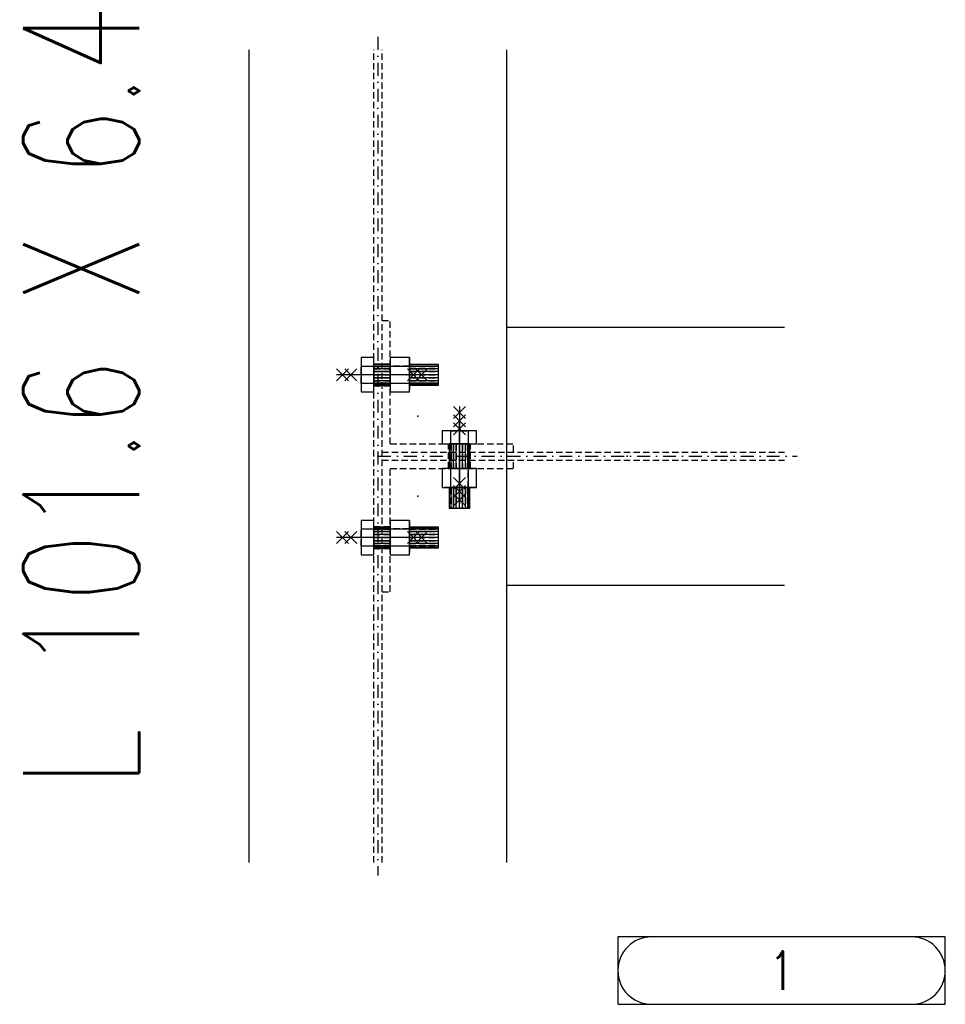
# Model space of a CAD drawing. Header units: feet. Extents: x 873 to 25753, y 2362 to 30563.
# Tile 1 of 29: x 1176 to 1893, y 2626 to 3390. Entities that reach past the tile are written whole.
import ezdxf
from ezdxf.enums import TextEntityAlignment as Align

# ---------------------------------------------------------------- set-up
doc = ezdxf.new("R2010")
doc.units = ezdxf.units.FT
doc.header["$LTSCALE"] = 20
doc.header["$MEASUREMENT"] = 0
doc.linetypes.add('DASHDOT', pattern=[1, 0.5, -0.25, 0, -0.25])
doc.linetypes.add('HIDDEN', pattern=[0.375, 0.25, -0.125])
doc.layers.get('0').update_dxf_attribs({"linetype": 'CONTINUOUS'})
for name, color, linetype in [('A', 2, 'DASHDOT'), ('FORIR', 4, 'CONTINUOUS'), ('G', 3, 'CONTINUOUS'), ('TR', 6, 'HIDDEN'), ('TXT1', 7, 'CONTINUOUS'), ('VIEW_BOX', 6, 'CONTINUOUS'), ('VIEW_SLOT', 6, 'CONTINUOUS')]:
    doc.layers.add(name, color=color, linetype=linetype)
doc.styles.add('1', font='romans', dxfattribs={"width": 0.7, "height": 30})
doc.styles.add('MARK', font='ROMANS', dxfattribs={"width": 0.7})

# ---------------------------------------------------------------- blocks, each defined once
blk = doc.blocks.new('MS')
at = {"color": 6}
for p, q in [((-4.65, 22.79), (4.65, 32.1)), ((-4.65, 32.1), (4.65, 22.79)), ((-4.65, -22.79), (4.65, -32.1)), ((-4.65, -32.1), (4.65, -22.79))]:
    blk.add_line(p, q, dxfattribs=at)
at = {"color": 3}
blk.add_line((0, -32.1), (0, 32.1), dxfattribs=at)
at = {"flags": 1}
for tag, p, height in [('DIAM', (0, 0), 8.01), ('TOLE', (1.27, -9.73), 5.26), ('AVAN', (1.27, -18.16), 5.26), ('DIET', (1.27, -24.59), 5.26)]:
    blk.add_attdef(tag, p, '', height=height, dxfattribs=at)
blk = doc.blocks.new('3D_INFOPOS')
blk.add_point((0, 0))
at = {"layer": 'FORIR', "flags": 1}
for tag, p in [('POS_PEZ', (7.55, -4.31)), ('MAT_PRO', (7.55, -11.94))]:
    blk.add_attdef(tag, p, '', height=5.26, dxfattribs=at)
blk = doc.blocks.new('3D_INFOM')
blk.add_point((0, 0))
at = {"layer": 'FORIR', "flags": 1}
for tag, p in [('MARK', (7.552, -4.31)), ('NUM_DIS', (7.552, -11.676)), ('NOT_PEZ', (45.733, -11.676)), ('QTA_PEZ', (7.552, -18.545)), ('TIP_PEZ', (45.733, -18.545)), ('TRA_PEZ', (7.552, -26.33)), ('COS_PEZ', (45.733, -26.33)), ('DES_PEZ', (7.552, -33.752))]:
    blk.add_attdef(tag, p, '', height=5, dxfattribs=at)
blk = doc.blocks.new('3D_INFOB')
blk.add_point((0, 0))
at = {"layer": 'FORIR', "flags": 1}
for tag, p in [('BOLT', (7.55, -4.31)), ('CLASS', (7.55, -11.98)), ('SPEC', (7.55, -19.27)), ('IDF_PEZ', (7.55, -27.07))]:
    blk.add_attdef(tag, p, '', height=5.26, dxfattribs=at)
blk = doc.blocks.new('UNION_INFO')
at = {"layer": 'VIEW_BOX', "color": 6}
blk.add_lwpolyline([(-33.691, 0), (-8.298, 0), (-8.298, 5.228), (-33.691, 5.228)], close=True, dxfattribs=at)
at = {"layer": 'VIEW_SLOT'}
blk.add_lwpolyline([(-31.076, 5.228, 1), (-31.076, 0), (-10.912, 0, 1), (-10.912, 5.228)], format="xyb", close=True, dxfattribs=at)
at = {"style": 'MARK', "width": 0.7}
blk.add_attdef('DES_PEZ', text='', height=3, dxfattribs=at).set_placement((-20.994, 2.614), align=Align.MIDDLE)

msp = doc.modelspace()

# ---------------------------------------------------------------- linework, layer by layer
at = {"layer": 'A'}
for p, q in [((1453.5, 3376.76), (1453.5, 2726.46)), ((1453.5, 3051.61), (1778.65, 3051.61))]:
    msp.add_line(p, q, dxfattribs=at)
msp.add_point((1450.35, 3106.26), dxfattribs=at)
at = {"layer": 'G'}
for p, q in [((1353.5, 2736.46), (1353.5, 3366.76)), ((1553.5, 2736.46), (1553.5, 3366.76)), ((1553.5, 3151.61), (1768.65, 3151.61)), ((1440.35, 3128.14), (1440.35, 3121.45)), ((1450.35, 3128.14), (1440.35, 3128.14)), ((1440.35, 3128.14), (1440.35, 3121.45)), ((1450.35, 3128.14), (1440.35, 3128.14)), ((1450.35, 3121.45), (1450.35, 3128.14)), ((1450.35, 3121.45), (1450.35, 3128.14)), ((1463.05, 3128.14), (1463.05, 3121.45)), ((1477.85, 3128.14), (1463.05, 3128.14)), ((1463.05, 3128.14), (1463.05, 3121.45)), ((1477.85, 3128.14), (1463.05, 3128.14)), ((1477.85, 3121.45), (1477.85, 3128.14)), ((1477.85, 3121.45), (1477.85, 3128.14)), ((1440.35, 3121.45), (1440.35, 3108.07)), ((1440.35, 3121.45), (1450.35, 3121.45)), ((1440.35, 3121.45), (1440.35, 3108.07)), ((1440.35, 3121.45), (1450.35, 3121.45)), ((1450.35, 3122.76), (1450.35, 3122.37)), ((1463.05, 3122.76), (1450.35, 3122.76)), ((1450.35, 3122.76), (1450.35, 3122.37)), ((1463.05, 3122.76), (1450.35, 3122.76)), ((1450.35, 3122.37), (1450.35, 3121.23)), ((1463.05, 3122.37), (1450.35, 3122.37)), ((1450.35, 3122.37), (1450.35, 3121.23)), ((1463.05, 3122.37), (1450.35, 3122.37)), ((1450.35, 3108.07), (1450.35, 3121.45)), ((1450.35, 3108.07), (1450.35, 3121.45)), ((1450.35, 3121.23), (1450.35, 3119.46)), ((1463.05, 3121.23), (1450.35, 3121.23)), ((1450.35, 3121.23), (1450.35, 3119.46)), ((1463.05, 3121.23), (1450.35, 3121.23)), ((1450.35, 3119.46), (1450.35, 3117.23)), ((1463.05, 3119.46), (1450.35, 3119.46)), ((1450.35, 3119.46), (1450.35, 3117.23)), ((1463.05, 3119.46), (1450.35, 3119.46)), ((1450.35, 3117.23), (1450.35, 3114.76)), ((1463.05, 3117.23), (1450.35, 3117.23)), ((1450.35, 3117.23), (1450.35, 3114.76)), ((1463.05, 3117.23), (1450.35, 3117.23)), ((1463.05, 3121.45), (1463.05, 3114.76)), ((1463.05, 3121.45), (1477.85, 3121.45)), ((1463.05, 3121.45), (1463.05, 3114.76)), ((1463.05, 3121.45), (1477.85, 3121.45)), ((1500.35, 3122.76), (1477.85, 3122.76)), ((1500.35, 3122.76), (1477.85, 3122.76)), ((1500.35, 3122.37), (1477.85, 3122.37)), ((1500.35, 3122.37), (1477.85, 3122.37)), ((1477.85, 3108.07), (1477.85, 3121.45)), ((1477.85, 3108.07), (1477.85, 3121.45)), ((1500.35, 3121.23), (1477.85, 3121.23)), ((1500.35, 3121.23), (1477.85, 3121.23)), ((1500.35, 3119.46), (1477.85, 3119.46)), ((1500.35, 3119.46), (1477.85, 3119.46)), ((1500.35, 3117.23), (1477.85, 3117.23)), ((1500.35, 3117.23), (1477.85, 3117.23)), ((1500.35, 3122.37), (1500.35, 3122.76)), ((1500.35, 3122.37), (1500.35, 3122.76)), ((1500.35, 3121.23), (1500.35, 3122.37)), ((1500.35, 3121.23), (1500.35, 3122.37)), ((1500.35, 3119.46), (1500.35, 3121.23)), ((1500.35, 3119.46), (1500.35, 3121.23)), ((1500.35, 3117.23), (1500.35, 3119.46)), ((1500.35, 3117.23), (1500.35, 3119.46)), ((1500.35, 3114.76), (1500.35, 3117.23)), ((1500.35, 3114.76), (1500.35, 3117.23)), ((1450.35, 3114.76), (1450.35, 3112.29)), ((1463.05, 3114.76), (1450.35, 3114.76)), ((1450.35, 3114.76), (1450.35, 3112.29)), ((1463.05, 3114.76), (1450.35, 3114.76)), ((1450.35, 3112.29), (1450.35, 3110.06)), ((1463.05, 3112.29), (1450.35, 3112.29)), ((1450.35, 3112.29), (1450.35, 3110.06)), ((1463.05, 3112.29), (1450.35, 3112.29)), ((1450.35, 3110.06), (1450.35, 3108.29)), ((1463.05, 3110.06), (1450.35, 3110.06)), ((1450.35, 3110.06), (1450.35, 3108.29)), ((1463.05, 3110.06), (1450.35, 3110.06)), ((1450.35, 3108.29), (1450.35, 3107.15)), ((1463.05, 3108.29), (1450.35, 3108.29)), ((1450.35, 3108.29), (1450.35, 3107.15)), ((1463.05, 3108.29), (1450.35, 3108.29)), ((1463.05, 3114.76), (1463.05, 3108.07)), ((1463.05, 3114.76), (1463.05, 3108.07)), ((1500.35, 3114.76), (1477.85, 3114.76)), ((1500.35, 3114.76), (1477.85, 3114.76)), ((1500.35, 3112.29), (1477.85, 3112.29)), ((1500.35, 3112.29), (1477.85, 3112.29)), ((1500.35, 3110.06), (1477.85, 3110.06)), ((1500.35, 3110.06), (1477.85, 3110.06)), ((1500.35, 3108.29), (1477.85, 3108.29)), ((1500.35, 3108.29), (1477.85, 3108.29)), ((1500.35, 3112.29), (1500.35, 3114.76)), ((1500.35, 3112.29), (1500.35, 3114.76)), ((1500.35, 3110.06), (1500.35, 3112.29)), ((1500.35, 3110.06), (1500.35, 3112.29)), ((1500.35, 3108.29), (1500.35, 3110.06)), ((1500.35, 3108.29), (1500.35, 3110.06)), ((1500.35, 3107.15), (1500.35, 3108.29)), ((1500.35, 3107.15), (1500.35, 3108.29)), ((1440.35, 3108.07), (1440.35, 3101.39)), ((1450.35, 3108.07), (1440.35, 3108.07)), ((1440.35, 3108.07), (1440.35, 3101.39)), ((1450.35, 3108.07), (1440.35, 3108.07)), ((1440.35, 3101.39), (1450.35, 3101.39)), ((1440.35, 3101.39), (1450.35, 3101.39)), ((1450.35, 3101.39), (1450.35, 3108.07)), ((1450.35, 3101.39), (1450.35, 3108.07)), ((1450.35, 3107.15), (1450.35, 3106.76)), ((1463.05, 3107.15), (1450.35, 3107.15)), ((1450.35, 3107.15), (1450.35, 3106.76)), ((1463.05, 3107.15), (1450.35, 3107.15)), ((1450.35, 3106.76), (1463.05, 3106.76)), ((1450.35, 3106.76), (1463.05, 3106.76)), ((1463.05, 3108.07), (1463.05, 3101.39)), ((1477.85, 3108.07), (1463.05, 3108.07)), ((1463.05, 3108.07), (1463.05, 3101.39)), ((1477.85, 3108.07), (1463.05, 3108.07)), ((1463.05, 3101.39), (1477.85, 3101.39)), ((1463.05, 3101.39), (1477.85, 3101.39)), ((1477.85, 3101.39), (1477.85, 3108.07)), ((1477.85, 3101.39), (1477.85, 3108.07)), ((1500.35, 3107.15), (1477.85, 3107.15)), ((1500.35, 3107.15), (1477.85, 3107.15)), ((1477.85, 3106.76), (1500.35, 3106.76)), ((1477.85, 3106.76), (1500.35, 3106.76)), ((1500.35, 3106.76), (1500.35, 3107.15)), ((1500.35, 3106.76), (1500.35, 3107.15)), ((1503.27, 3071.16), (1503.27, 3061.16)), ((1509.96, 3071.16), (1503.27, 3071.16)), ((1503.27, 3071.16), (1503.27, 3061.16)), ((1509.96, 3071.16), (1503.27, 3071.16)), ((1523.34, 3071.16), (1509.96, 3071.16)), ((1509.96, 3061.16), (1509.96, 3071.16)), ((1523.34, 3071.16), (1509.96, 3071.16)), ((1509.96, 3061.16), (1509.96, 3071.16)), ((1530.02, 3071.16), (1523.34, 3071.16)), ((1523.34, 3071.16), (1523.34, 3061.16)), ((1530.02, 3071.16), (1523.34, 3071.16)), ((1523.34, 3071.16), (1523.34, 3061.16)), ((1530.02, 3061.16), (1530.02, 3071.16)), ((1530.02, 3061.16), (1530.02, 3071.16)), ((1503.27, 3061.16), (1509.96, 3061.16)), ((1503.27, 3061.16), (1509.96, 3061.16)), ((1508.65, 3061.16), (1508.65, 3042.06)), ((1508.65, 3061.16), (1508.65, 3042.06)), ((1509.04, 3042.06), (1509.04, 3061.16)), ((1509.04, 3042.06), (1509.04, 3061.16)), ((1509.96, 3061.16), (1523.34, 3061.16)), ((1509.96, 3061.16), (1523.34, 3061.16)), ((1510.18, 3042.06), (1510.18, 3061.16)), ((1510.18, 3042.06), (1510.18, 3061.16)), ((1511.95, 3042.06), (1511.95, 3061.16)), ((1511.95, 3042.06), (1511.95, 3061.16)), ((1514.18, 3042.06), (1514.18, 3061.16)), ((1514.18, 3042.06), (1514.18, 3061.16)), ((1516.65, 3042.06), (1516.65, 3061.16)), ((1516.65, 3042.06), (1516.65, 3061.16)), ((1519.12, 3042.06), (1519.12, 3061.16)), ((1519.12, 3042.06), (1519.12, 3061.16)), ((1521.35, 3042.06), (1521.35, 3061.16)), ((1521.35, 3042.06), (1521.35, 3061.16)), ((1523.12, 3042.06), (1523.12, 3061.16)), ((1523.12, 3042.06), (1523.12, 3061.16)), ((1523.34, 3061.16), (1530.02, 3061.16)), ((1523.34, 3061.16), (1530.02, 3061.16)), ((1524.26, 3042.06), (1524.26, 3061.16)), ((1524.26, 3042.06), (1524.26, 3061.16)), ((1524.65, 3042.06), (1524.65, 3061.16)), ((1524.65, 3042.06), (1524.65, 3061.16)), ((1503.27, 3042.06), (1503.27, 3027.26)), ((1509.96, 3042.06), (1503.27, 3042.06)), ((1503.27, 3042.06), (1503.27, 3027.26)), ((1509.96, 3042.06), (1503.27, 3042.06)), ((1516.65, 3042.06), (1509.96, 3042.06)), ((1509.96, 3027.26), (1509.96, 3042.06)), ((1516.65, 3042.06), (1509.96, 3042.06)), ((1509.96, 3027.26), (1509.96, 3042.06)), ((1523.34, 3042.06), (1516.65, 3042.06)), ((1523.34, 3042.06), (1516.65, 3042.06)), ((1530.02, 3042.06), (1523.34, 3042.06)), ((1523.34, 3042.06), (1523.34, 3027.26)), ((1530.02, 3042.06), (1523.34, 3042.06)), ((1523.34, 3042.06), (1523.34, 3027.26)), ((1530.02, 3027.26), (1530.02, 3042.06)), ((1530.02, 3027.26), (1530.02, 3042.06)), ((1503.27, 3027.26), (1509.96, 3027.26)), ((1503.27, 3027.26), (1509.96, 3027.26)), ((1508.65, 3027.26), (1508.65, 3011.16)), ((1508.65, 3027.26), (1508.65, 3011.16)), ((1509.04, 3011.16), (1509.04, 3027.26)), ((1509.04, 3011.16), (1509.04, 3027.26)), ((1509.96, 3027.26), (1523.34, 3027.26)), ((1509.96, 3027.26), (1523.34, 3027.26)), ((1510.18, 3011.16), (1510.18, 3027.26)), ((1510.18, 3011.16), (1510.18, 3027.26)), ((1511.95, 3011.16), (1511.95, 3027.26)), ((1511.95, 3011.16), (1511.95, 3027.26)), ((1514.18, 3011.16), (1514.18, 3027.26)), ((1514.18, 3011.16), (1514.18, 3027.26)), ((1516.65, 3011.16), (1516.65, 3027.26)), ((1516.65, 3011.16), (1516.65, 3027.26)), ((1519.12, 3011.16), (1519.12, 3027.26)), ((1519.12, 3011.16), (1519.12, 3027.26)), ((1521.35, 3011.16), (1521.35, 3027.26)), ((1521.35, 3011.16), (1521.35, 3027.26)), ((1523.12, 3011.16), (1523.12, 3027.26)), ((1523.12, 3011.16), (1523.12, 3027.26)), ((1523.34, 3027.26), (1530.02, 3027.26)), ((1523.34, 3027.26), (1530.02, 3027.26)), ((1524.26, 3011.16), (1524.26, 3027.26)), ((1524.26, 3011.16), (1524.26, 3027.26)), ((1524.65, 3011.16), (1524.65, 3027.26)), ((1524.65, 3011.16), (1524.65, 3027.26)), ((1508.65, 3011.16), (1509.04, 3011.16)), ((1508.65, 3011.16), (1509.04, 3011.16)), ((1509.04, 3011.16), (1510.18, 3011.16)), ((1509.04, 3011.16), (1510.18, 3011.16)), ((1510.18, 3011.16), (1511.95, 3011.16)), ((1510.18, 3011.16), (1511.95, 3011.16)), ((1511.95, 3011.16), (1514.18, 3011.16)), ((1511.95, 3011.16), (1514.18, 3011.16)), ((1514.18, 3011.16), (1516.65, 3011.16)), ((1514.18, 3011.16), (1516.65, 3011.16)), ((1516.65, 3011.16), (1519.12, 3011.16)), ((1516.65, 3011.16), (1519.12, 3011.16)), ((1519.12, 3011.16), (1521.35, 3011.16)), ((1519.12, 3011.16), (1521.35, 3011.16)), ((1521.35, 3011.16), (1523.12, 3011.16)), ((1521.35, 3011.16), (1523.12, 3011.16)), ((1523.12, 3011.16), (1524.26, 3011.16)), ((1523.12, 3011.16), (1524.26, 3011.16)), ((1524.26, 3011.16), (1524.65, 3011.16)), ((1524.26, 3011.16), (1524.65, 3011.16)), ((1440.35, 3001.84), (1440.35, 2995.15)), ((1450.35, 3001.84), (1440.35, 3001.84)), ((1440.35, 3001.84), (1440.35, 2995.15)), ((1450.35, 3001.84), (1440.35, 3001.84)), ((1450.35, 2995.15), (1450.35, 3001.84)), ((1450.35, 2995.15), (1450.35, 3001.84)), ((1463.05, 3001.84), (1463.05, 2995.15)), ((1477.85, 3001.84), (1463.05, 3001.84)), ((1463.05, 3001.84), (1463.05, 2995.15)), ((1477.85, 3001.84), (1463.05, 3001.84)), ((1477.85, 2995.15), (1477.85, 3001.84)), ((1477.85, 2995.15), (1477.85, 3001.84)), ((1440.35, 2995.15), (1440.35, 2981.77)), ((1440.35, 2995.15), (1450.35, 2995.15)), ((1440.35, 2995.15), (1440.35, 2981.77)), ((1440.35, 2995.15), (1450.35, 2995.15)), ((1450.35, 2996.46), (1450.35, 2996.07)), ((1463.05, 2996.46), (1450.35, 2996.46)), ((1450.35, 2996.46), (1450.35, 2996.07)), ((1463.05, 2996.46), (1450.35, 2996.46)), ((1450.35, 2996.07), (1450.35, 2994.93)), ((1463.05, 2996.07), (1450.35, 2996.07)), ((1450.35, 2996.07), (1450.35, 2994.93)), ((1463.05, 2996.07), (1450.35, 2996.07)), ((1450.35, 2981.77), (1450.35, 2995.15)), ((1450.35, 2981.77), (1450.35, 2995.15)), ((1450.35, 2994.93), (1450.35, 2993.16)), ((1463.05, 2994.93), (1450.35, 2994.93)), ((1450.35, 2994.93), (1450.35, 2993.16)), ((1463.05, 2994.93), (1450.35, 2994.93)), ((1463.05, 2995.15), (1463.05, 2988.46)), ((1463.05, 2995.15), (1477.85, 2995.15)), ((1463.05, 2995.15), (1463.05, 2988.46)), ((1463.05, 2995.15), (1477.85, 2995.15)), ((1500.35, 2996.46), (1477.85, 2996.46)), ((1500.35, 2996.46), (1477.85, 2996.46)), ((1500.35, 2996.07), (1477.85, 2996.07)), ((1500.35, 2996.07), (1477.85, 2996.07)), ((1477.85, 2981.77), (1477.85, 2995.15)), ((1477.85, 2981.77), (1477.85, 2995.15)), ((1500.35, 2994.93), (1477.85, 2994.93)), ((1500.35, 2994.93), (1477.85, 2994.93)), ((1500.35, 2996.07), (1500.35, 2996.46)), ((1500.35, 2996.07), (1500.35, 2996.46)), ((1500.35, 2994.93), (1500.35, 2996.07)), ((1500.35, 2994.93), (1500.35, 2996.07)), ((1500.35, 2993.16), (1500.35, 2994.93)), ((1500.35, 2993.16), (1500.35, 2994.93)), ((1450.35, 2993.16), (1450.35, 2990.93)), ((1463.05, 2993.16), (1450.35, 2993.16)), ((1450.35, 2993.16), (1450.35, 2990.93)), ((1463.05, 2993.16), (1450.35, 2993.16)), ((1450.35, 2990.93), (1450.35, 2988.46)), ((1463.05, 2990.93), (1450.35, 2990.93)), ((1450.35, 2990.93), (1450.35, 2988.46)), ((1463.05, 2990.93), (1450.35, 2990.93)), ((1450.35, 2988.46), (1450.35, 2985.99)), ((1463.05, 2988.46), (1450.35, 2988.46)), ((1450.35, 2988.46), (1450.35, 2985.99)), ((1463.05, 2988.46), (1450.35, 2988.46)), ((1463.05, 2988.46), (1463.05, 2981.77)), ((1463.05, 2988.46), (1463.05, 2981.77)), ((1500.35, 2993.16), (1477.85, 2993.16)), ((1500.35, 2993.16), (1477.85, 2993.16)), ((1500.35, 2990.93), (1477.85, 2990.93)), ((1500.35, 2990.93), (1477.85, 2990.93)), ((1500.35, 2988.46), (1477.85, 2988.46)), ((1500.35, 2988.46), (1477.85, 2988.46)), ((1500.35, 2990.93), (1500.35, 2993.16)), ((1500.35, 2990.93), (1500.35, 2993.16)), ((1500.35, 2988.46), (1500.35, 2990.93)), ((1500.35, 2988.46), (1500.35, 2990.93)), ((1500.35, 2985.99), (1500.35, 2988.46)), ((1500.35, 2985.99), (1500.35, 2988.46)), ((1440.35, 2981.77), (1440.35, 2975.09)), ((1450.35, 2981.77), (1440.35, 2981.77)), ((1440.35, 2981.77), (1440.35, 2975.09)), ((1450.35, 2981.77), (1440.35, 2981.77)), ((1450.35, 2985.99), (1450.35, 2983.76)), ((1463.05, 2985.99), (1450.35, 2985.99)), ((1450.35, 2985.99), (1450.35, 2983.76)), ((1463.05, 2985.99), (1450.35, 2985.99)), ((1450.35, 2983.76), (1450.35, 2981.99)), ((1463.05, 2983.76), (1450.35, 2983.76)), ((1450.35, 2983.76), (1450.35, 2981.99)), ((1463.05, 2983.76), (1450.35, 2983.76)), ((1450.35, 2981.99), (1450.35, 2980.85)), ((1463.05, 2981.99), (1450.35, 2981.99)), ((1450.35, 2981.99), (1450.35, 2980.85)), ((1463.05, 2981.99), (1450.35, 2981.99)), ((1450.35, 2975.09), (1450.35, 2981.77)), ((1450.35, 2975.09), (1450.35, 2981.77)), ((1450.35, 2980.85), (1450.35, 2980.46)), ((1463.05, 2980.85), (1450.35, 2980.85)), ((1450.35, 2980.85), (1450.35, 2980.46)), ((1463.05, 2980.85), (1450.35, 2980.85)), ((1450.35, 2980.46), (1463.05, 2980.46)), ((1450.35, 2980.46), (1463.05, 2980.46)), ((1463.05, 2981.77), (1463.05, 2975.09)), ((1477.85, 2981.77), (1463.05, 2981.77)), ((1463.05, 2981.77), (1463.05, 2975.09)), ((1477.85, 2981.77), (1463.05, 2981.77)), ((1500.35, 2985.99), (1477.85, 2985.99)), ((1500.35, 2985.99), (1477.85, 2985.99)), ((1500.35, 2983.76), (1477.85, 2983.76)), ((1500.35, 2983.76), (1477.85, 2983.76)), ((1500.35, 2981.99), (1477.85, 2981.99)), ((1500.35, 2981.99), (1477.85, 2981.99)), ((1477.85, 2975.09), (1477.85, 2981.77)), ((1477.85, 2975.09), (1477.85, 2981.77)), ((1500.35, 2980.85), (1477.85, 2980.85)), ((1500.35, 2980.85), (1477.85, 2980.85)), ((1477.85, 2980.46), (1500.35, 2980.46)), ((1477.85, 2980.46), (1500.35, 2980.46)), ((1500.35, 2983.76), (1500.35, 2985.99)), ((1500.35, 2983.76), (1500.35, 2985.99)), ((1500.35, 2981.99), (1500.35, 2983.76)), ((1500.35, 2981.99), (1500.35, 2983.76)), ((1500.35, 2980.85), (1500.35, 2981.99)), ((1500.35, 2980.85), (1500.35, 2981.99)), ((1500.35, 2980.46), (1500.35, 2980.85)), ((1500.35, 2980.46), (1500.35, 2980.85)), ((1440.35, 2975.09), (1450.35, 2975.09)), ((1440.35, 2975.09), (1450.35, 2975.09)), ((1463.05, 2975.09), (1477.85, 2975.09)), ((1463.05, 2975.09), (1477.85, 2975.09)), ((1553.5, 2951.61), (1768.65, 2951.61))]:
    msp.add_line(p, q, dxfattribs=at)
msp.add_point((1450.35, 3106.26), dxfattribs=at)
at = {"layer": 'TR'}
for p, q in [((1450.35, 2736.46), (1450.35, 3366.76)), ((1456.65, 2736.46), (1456.65, 3366.76)), ((1456.65, 3156.76), (1463.05, 3156.76)), ((1463.05, 3061.16), (1463.05, 3156.76)), ((1440.35, 3128.14), (1440.35, 3121.45)), ((1440.35, 3128.14), (1440.35, 3121.45)), ((1450.35, 3123.52), (1450.35, 3128.14)), ((1450.35, 3123.52), (1450.35, 3128.14)), ((1450.35, 3121.45), (1450.35, 3123.52)), ((1450.35, 3121.45), (1450.35, 3123.52)), ((1463.05, 3128.14), (1463.05, 3121.45)), ((1463.05, 3128.14), (1463.05, 3121.45)), ((1477.85, 3128.14), (1477.85, 3121.45)), ((1477.85, 3128.14), (1477.85, 3121.45)), ((1440.35, 3108.07), (1440.35, 3121.45)), ((1440.35, 3121.45), (1450.35, 3121.45)), ((1440.35, 3108.07), (1440.35, 3121.45)), ((1440.35, 3121.45), (1450.35, 3121.45)), ((1450.35, 3123.26), (1463.05, 3123.26)), ((1450.35, 3122.76), (1450.35, 3122.37)), ((1450.35, 3122.76), (1450.35, 3122.37)), ((1450.35, 3122.37), (1450.35, 3121.23)), ((1463.05, 3122.37), (1450.35, 3122.37)), ((1450.35, 3122.37), (1450.35, 3121.23)), ((1463.05, 3122.37), (1450.35, 3122.37)), ((1450.35, 3121.45), (1450.35, 3108.07)), ((1450.35, 3121.45), (1450.35, 3108.07)), ((1450.35, 3121.23), (1450.35, 3119.46)), ((1450.35, 3121.23), (1463.05, 3121.23)), ((1450.35, 3121.23), (1450.35, 3119.46)), ((1450.35, 3121.23), (1463.05, 3121.23)), ((1450.35, 3119.46), (1450.35, 3117.23)), ((1450.35, 3119.46), (1463.05, 3119.46)), ((1450.35, 3119.46), (1450.35, 3117.23)), ((1450.35, 3119.46), (1463.05, 3119.46)), ((1450.35, 3117.23), (1450.35, 3114.76)), ((1450.35, 3117.23), (1463.05, 3117.23)), ((1450.35, 3117.23), (1450.35, 3114.76)), ((1450.35, 3117.23), (1463.05, 3117.23)), ((1463.05, 3122.37), (1463.05, 3122.76)), ((1463.05, 3122.76), (1463.05, 3122.37)), ((1463.05, 3122.37), (1463.05, 3122.76)), ((1463.05, 3122.76), (1463.05, 3122.37)), ((1463.05, 3121.23), (1463.05, 3122.37)), ((1463.05, 3122.37), (1463.05, 3121.23)), ((1463.05, 3121.23), (1463.05, 3122.37)), ((1463.05, 3122.37), (1463.05, 3121.23)), ((1463.05, 3121.45), (1463.05, 3108.07)), ((1477.85, 3121.45), (1463.05, 3121.45)), ((1463.05, 3121.45), (1463.05, 3108.07)), ((1477.85, 3121.45), (1463.05, 3121.45)), ((1463.05, 3119.46), (1463.05, 3121.23)), ((1463.05, 3121.23), (1463.05, 3119.46)), ((1463.05, 3119.46), (1463.05, 3121.23)), ((1463.05, 3121.23), (1463.05, 3119.46)), ((1463.05, 3117.23), (1463.05, 3119.46)), ((1463.05, 3119.46), (1463.05, 3117.23)), ((1463.05, 3117.23), (1463.05, 3119.46)), ((1463.05, 3119.46), (1463.05, 3117.23)), ((1463.05, 3114.76), (1463.05, 3117.23)), ((1463.05, 3117.23), (1463.05, 3114.76)), ((1463.05, 3114.76), (1463.05, 3117.23)), ((1463.05, 3117.23), (1463.05, 3114.76)), ((1477.85, 3122.76), (1477.85, 3122.37)), ((1477.85, 3122.37), (1477.85, 3122.76)), ((1477.85, 3122.76), (1477.85, 3122.37)), ((1477.85, 3122.37), (1477.85, 3122.76)), ((1477.85, 3122.37), (1477.85, 3121.23)), ((1500.35, 3122.37), (1477.85, 3122.37)), ((1477.85, 3121.23), (1477.85, 3122.37)), ((1477.85, 3122.37), (1477.85, 3121.23)), ((1500.35, 3122.37), (1477.85, 3122.37)), ((1477.85, 3121.23), (1477.85, 3122.37)), ((1477.85, 3121.45), (1477.85, 3108.07)), ((1477.85, 3121.45), (1477.85, 3108.07)), ((1477.85, 3121.23), (1477.85, 3119.46)), ((1477.85, 3119.46), (1477.85, 3121.23)), ((1477.85, 3121.23), (1500.35, 3121.23)), ((1477.85, 3121.23), (1477.85, 3119.46)), ((1477.85, 3119.46), (1477.85, 3121.23)), ((1477.85, 3121.23), (1500.35, 3121.23)), ((1477.85, 3119.46), (1477.85, 3117.23)), ((1477.85, 3117.23), (1477.85, 3119.46)), ((1477.85, 3119.46), (1500.35, 3119.46)), ((1477.85, 3119.46), (1477.85, 3117.23)), ((1477.85, 3117.23), (1477.85, 3119.46)), ((1477.85, 3119.46), (1500.35, 3119.46)), ((1477.85, 3117.23), (1477.85, 3114.76)), ((1477.85, 3114.76), (1477.85, 3117.23)), ((1477.85, 3117.23), (1500.35, 3117.23)), ((1477.85, 3117.23), (1477.85, 3114.76)), ((1477.85, 3114.76), (1477.85, 3117.23)), ((1477.85, 3117.23), (1500.35, 3117.23)), ((1500.35, 3122.37), (1500.35, 3122.76)), ((1500.35, 3122.37), (1500.35, 3122.76)), ((1500.35, 3121.23), (1500.35, 3122.37)), ((1500.35, 3121.23), (1500.35, 3122.37)), ((1500.35, 3119.46), (1500.35, 3121.23)), ((1500.35, 3119.46), (1500.35, 3121.23)), ((1500.35, 3117.23), (1500.35, 3119.46)), ((1500.35, 3117.23), (1500.35, 3119.46)), ((1500.35, 3114.76), (1500.35, 3117.23)), ((1500.35, 3114.76), (1500.35, 3117.23)), ((1450.35, 3114.76), (1450.35, 3112.29)), ((1450.35, 3114.76), (1463.05, 3114.76)), ((1450.35, 3114.76), (1450.35, 3112.29)), ((1450.35, 3114.76), (1463.05, 3114.76)), ((1450.35, 3112.29), (1450.35, 3110.06)), ((1450.35, 3112.29), (1463.05, 3112.29)), ((1450.35, 3112.29), (1450.35, 3110.06)), ((1450.35, 3112.29), (1463.05, 3112.29)), ((1450.35, 3110.06), (1450.35, 3108.29)), ((1450.35, 3110.06), (1463.05, 3110.06)), ((1450.35, 3110.06), (1450.35, 3108.29)), ((1450.35, 3110.06), (1463.05, 3110.06)), ((1450.35, 3108.29), (1450.35, 3107.15)), ((1450.35, 3108.29), (1463.05, 3108.29)), ((1450.35, 3108.29), (1450.35, 3107.15)), ((1450.35, 3108.29), (1463.05, 3108.29)), ((1463.05, 3112.29), (1463.05, 3114.76)), ((1463.05, 3114.76), (1463.05, 3112.29)), ((1463.05, 3112.29), (1463.05, 3114.76)), ((1463.05, 3114.76), (1463.05, 3112.29)), ((1463.05, 3110.06), (1463.05, 3112.29)), ((1463.05, 3112.29), (1463.05, 3110.06)), ((1463.05, 3110.06), (1463.05, 3112.29)), ((1463.05, 3112.29), (1463.05, 3110.06)), ((1463.05, 3108.29), (1463.05, 3110.06)), ((1463.05, 3110.06), (1463.05, 3108.29)), ((1463.05, 3108.29), (1463.05, 3110.06)), ((1463.05, 3110.06), (1463.05, 3108.29)), ((1463.05, 3107.15), (1463.05, 3108.29)), ((1463.05, 3108.29), (1463.05, 3107.15)), ((1463.05, 3107.15), (1463.05, 3108.29)), ((1463.05, 3108.29), (1463.05, 3107.15)), ((1477.85, 3114.76), (1477.85, 3112.29)), ((1477.85, 3112.29), (1477.85, 3114.76)), ((1477.85, 3114.76), (1500.35, 3114.76)), ((1477.85, 3114.76), (1477.85, 3112.29)), ((1477.85, 3112.29), (1477.85, 3114.76)), ((1477.85, 3114.76), (1500.35, 3114.76)), ((1477.85, 3112.29), (1477.85, 3110.06)), ((1477.85, 3110.06), (1477.85, 3112.29)), ((1477.85, 3112.29), (1500.35, 3112.29)), ((1477.85, 3112.29), (1477.85, 3110.06)), ((1477.85, 3110.06), (1477.85, 3112.29)), ((1477.85, 3112.29), (1500.35, 3112.29)), ((1477.85, 3110.06), (1477.85, 3108.29)), ((1477.85, 3108.29), (1477.85, 3110.06)), ((1477.85, 3110.06), (1500.35, 3110.06)), ((1477.85, 3110.06), (1477.85, 3108.29)), ((1477.85, 3108.29), (1477.85, 3110.06)), ((1477.85, 3110.06), (1500.35, 3110.06)), ((1477.85, 3108.29), (1477.85, 3107.15)), ((1477.85, 3107.15), (1477.85, 3108.29)), ((1477.85, 3108.29), (1500.35, 3108.29)), ((1477.85, 3108.29), (1477.85, 3107.15)), ((1477.85, 3107.15), (1477.85, 3108.29)), ((1477.85, 3108.29), (1500.35, 3108.29)), ((1500.35, 3112.29), (1500.35, 3114.76)), ((1500.35, 3112.29), (1500.35, 3114.76)), ((1500.35, 3110.06), (1500.35, 3112.29)), ((1500.35, 3110.06), (1500.35, 3112.29)), ((1500.35, 3108.29), (1500.35, 3110.06)), ((1500.35, 3108.29), (1500.35, 3110.06)), ((1500.35, 3107.15), (1500.35, 3108.29)), ((1500.35, 3107.15), (1500.35, 3108.29)), ((1450.35, 3108.07), (1440.35, 3108.07)), ((1440.35, 3108.07), (1440.35, 3101.39)), ((1450.35, 3108.07), (1440.35, 3108.07)), ((1440.35, 3108.07), (1440.35, 3101.39)), ((1450.35, 3101.39), (1450.35, 3108.07)), ((1450.35, 3101.39), (1450.35, 3108.07)), ((1450.35, 3107.15), (1450.35, 3106.76)), ((1450.35, 3107.15), (1463.05, 3107.15)), ((1450.35, 3107.15), (1450.35, 3106.76)), ((1450.35, 3107.15), (1463.05, 3107.15)), ((1450.35, 3106.26), (1463.05, 3106.26)), ((1463.05, 3108.07), (1463.05, 3101.39)), ((1477.85, 3108.07), (1463.05, 3108.07)), ((1463.05, 3108.07), (1463.05, 3101.39)), ((1477.85, 3108.07), (1463.05, 3108.07)), ((1463.05, 3106.76), (1463.05, 3107.15)), ((1463.05, 3107.15), (1463.05, 3106.76)), ((1463.05, 3106.76), (1463.05, 3107.15)), ((1463.05, 3107.15), (1463.05, 3106.76)), ((1477.85, 3108.07), (1477.85, 3101.39)), ((1477.85, 3108.07), (1477.85, 3101.39)), ((1477.85, 3107.15), (1477.85, 3106.76)), ((1477.85, 3106.76), (1477.85, 3107.15)), ((1477.85, 3107.15), (1500.35, 3107.15)), ((1477.85, 3107.15), (1477.85, 3106.76)), ((1477.85, 3106.76), (1477.85, 3107.15)), ((1477.85, 3107.15), (1500.35, 3107.15)), ((1500.35, 3106.76), (1500.35, 3107.15)), ((1500.35, 3106.76), (1500.35, 3107.15)), ((1509.96, 3071.16), (1503.27, 3071.16)), ((1509.96, 3071.16), (1503.27, 3071.16)), ((1509.96, 3061.16), (1509.96, 3071.16)), ((1509.96, 3071.16), (1523.34, 3071.16)), ((1509.96, 3061.16), (1509.96, 3071.16)), ((1509.96, 3071.16), (1523.34, 3071.16)), ((1523.34, 3071.16), (1523.34, 3061.16)), ((1530.02, 3071.16), (1523.34, 3071.16)), ((1523.34, 3071.16), (1523.34, 3061.16)), ((1530.02, 3071.16), (1523.34, 3071.16)), ((1456.65, 3054.76), (1768.65, 3054.76)), ((1456.65, 3054.76), (1558.65, 3054.76)), ((1463.05, 3061.16), (1558.65, 3061.16)), ((1503.27, 3061.16), (1509.96, 3061.16)), ((1503.27, 3061.16), (1509.96, 3061.16)), ((1508.15, 3042.06), (1508.15, 3061.16)), ((1509.04, 3061.16), (1508.65, 3061.16)), ((1509.04, 3061.16), (1508.65, 3061.16)), ((1509.04, 3061.16), (1508.65, 3061.16)), ((1509.04, 3061.16), (1508.65, 3061.16)), ((1510.18, 3061.16), (1509.04, 3061.16)), ((1510.18, 3061.16), (1509.04, 3061.16)), ((1509.04, 3061.16), (1509.04, 3042.06)), ((1510.18, 3061.16), (1509.04, 3061.16)), ((1510.18, 3061.16), (1509.04, 3061.16)), ((1509.04, 3061.16), (1509.04, 3042.06)), ((1523.34, 3061.16), (1509.96, 3061.16)), ((1523.34, 3061.16), (1509.96, 3061.16)), ((1511.95, 3061.16), (1510.18, 3061.16)), ((1511.95, 3061.16), (1510.18, 3061.16)), ((1510.18, 3061.16), (1510.18, 3042.06)), ((1511.95, 3061.16), (1510.18, 3061.16)), ((1511.95, 3061.16), (1510.18, 3061.16)), ((1510.18, 3061.16), (1510.18, 3042.06)), ((1514.18, 3061.16), (1511.95, 3061.16)), ((1514.18, 3061.16), (1511.95, 3061.16)), ((1511.95, 3061.16), (1511.95, 3042.06)), ((1514.18, 3061.16), (1511.95, 3061.16)), ((1514.18, 3061.16), (1511.95, 3061.16)), ((1511.95, 3061.16), (1511.95, 3042.06)), ((1516.65, 3061.16), (1514.18, 3061.16)), ((1516.65, 3061.16), (1514.18, 3061.16)), ((1514.18, 3061.16), (1514.18, 3042.06)), ((1516.65, 3061.16), (1514.18, 3061.16)), ((1516.65, 3061.16), (1514.18, 3061.16)), ((1514.18, 3061.16), (1514.18, 3042.06)), ((1519.12, 3061.16), (1516.65, 3061.16)), ((1519.12, 3061.16), (1516.65, 3061.16)), ((1516.65, 3061.16), (1516.65, 3042.06)), ((1519.12, 3061.16), (1516.65, 3061.16)), ((1519.12, 3061.16), (1516.65, 3061.16)), ((1516.65, 3061.16), (1516.65, 3042.06)), ((1521.35, 3061.16), (1519.12, 3061.16)), ((1521.35, 3061.16), (1519.12, 3061.16)), ((1519.12, 3061.16), (1519.12, 3042.06)), ((1521.35, 3061.16), (1519.12, 3061.16)), ((1521.35, 3061.16), (1519.12, 3061.16)), ((1519.12, 3061.16), (1519.12, 3042.06)), ((1523.12, 3061.16), (1521.35, 3061.16)), ((1523.12, 3061.16), (1521.35, 3061.16)), ((1521.35, 3061.16), (1521.35, 3042.06)), ((1523.12, 3061.16), (1521.35, 3061.16)), ((1523.12, 3061.16), (1521.35, 3061.16)), ((1521.35, 3061.16), (1521.35, 3042.06)), ((1524.26, 3061.16), (1523.12, 3061.16)), ((1524.26, 3061.16), (1523.12, 3061.16)), ((1523.12, 3061.16), (1523.12, 3042.06)), ((1524.26, 3061.16), (1523.12, 3061.16)), ((1524.26, 3061.16), (1523.12, 3061.16)), ((1523.12, 3061.16), (1523.12, 3042.06)), ((1523.34, 3061.16), (1530.02, 3061.16)), ((1523.34, 3061.16), (1530.02, 3061.16)), ((1524.65, 3061.16), (1524.26, 3061.16)), ((1524.65, 3061.16), (1524.26, 3061.16)), ((1524.26, 3042.06), (1524.26, 3061.16)), ((1524.65, 3061.16), (1524.26, 3061.16)), ((1524.65, 3061.16), (1524.26, 3061.16)), ((1524.26, 3042.06), (1524.26, 3061.16)), ((1525.15, 3042.06), (1525.15, 3061.16)), ((1558.65, 3054.76), (1558.65, 3061.16)), ((1456.65, 3048.46), (1768.65, 3048.46)), ((1558.65, 3042.06), (1558.65, 3048.46)), ((1463.05, 3042.06), (1558.65, 3042.06)), ((1463.05, 2946.46), (1463.05, 3042.06)), ((1509.96, 3042.06), (1503.27, 3042.06)), ((1509.96, 3042.06), (1503.27, 3042.06)), ((1508.65, 3042.06), (1509.04, 3042.06)), ((1509.04, 3042.06), (1508.65, 3042.06)), ((1508.65, 3042.06), (1509.04, 3042.06)), ((1509.04, 3042.06), (1508.65, 3042.06)), ((1509.04, 3042.06), (1510.18, 3042.06)), ((1510.18, 3042.06), (1509.04, 3042.06)), ((1509.04, 3042.06), (1510.18, 3042.06)), ((1510.18, 3042.06), (1509.04, 3042.06)), ((1523.34, 3042.06), (1509.96, 3042.06)), ((1509.96, 3027.26), (1509.96, 3042.06)), ((1523.34, 3042.06), (1509.96, 3042.06)), ((1509.96, 3027.26), (1509.96, 3042.06)), ((1510.18, 3042.06), (1511.95, 3042.06)), ((1511.95, 3042.06), (1510.18, 3042.06)), ((1510.18, 3042.06), (1511.95, 3042.06)), ((1511.95, 3042.06), (1510.18, 3042.06)), ((1511.95, 3042.06), (1514.18, 3042.06)), ((1514.18, 3042.06), (1511.95, 3042.06)), ((1511.95, 3042.06), (1514.18, 3042.06)), ((1514.18, 3042.06), (1511.95, 3042.06)), ((1514.18, 3042.06), (1516.65, 3042.06)), ((1516.65, 3042.06), (1514.18, 3042.06)), ((1514.18, 3042.06), (1516.65, 3042.06)), ((1516.65, 3042.06), (1514.18, 3042.06)), ((1516.65, 3042.06), (1519.12, 3042.06)), ((1519.12, 3042.06), (1516.65, 3042.06)), ((1516.65, 3042.06), (1519.12, 3042.06)), ((1519.12, 3042.06), (1516.65, 3042.06)), ((1519.12, 3042.06), (1521.35, 3042.06)), ((1521.35, 3042.06), (1519.12, 3042.06)), ((1519.12, 3042.06), (1521.35, 3042.06)), ((1521.35, 3042.06), (1519.12, 3042.06)), ((1521.35, 3042.06), (1523.12, 3042.06)), ((1523.12, 3042.06), (1521.35, 3042.06)), ((1521.35, 3042.06), (1523.12, 3042.06)), ((1523.12, 3042.06), (1521.35, 3042.06)), ((1523.12, 3042.06), (1524.26, 3042.06)), ((1524.26, 3042.06), (1523.12, 3042.06)), ((1523.12, 3042.06), (1524.26, 3042.06)), ((1524.26, 3042.06), (1523.12, 3042.06)), ((1530.02, 3042.06), (1523.34, 3042.06)), ((1523.34, 3027.26), (1523.34, 3042.06)), ((1530.02, 3042.06), (1523.34, 3042.06)), ((1523.34, 3027.26), (1523.34, 3042.06)), ((1524.26, 3042.06), (1524.65, 3042.06)), ((1524.65, 3042.06), (1524.26, 3042.06)), ((1524.26, 3042.06), (1524.65, 3042.06)), ((1524.65, 3042.06), (1524.26, 3042.06)), ((1509.96, 3027.26), (1503.27, 3027.26)), ((1509.96, 3027.26), (1503.27, 3027.26)), ((1509.04, 3027.26), (1508.65, 3027.26)), ((1508.65, 3027.26), (1509.04, 3027.26)), ((1509.04, 3027.26), (1508.65, 3027.26)), ((1508.65, 3027.26), (1509.04, 3027.26)), ((1510.18, 3027.26), (1509.04, 3027.26)), ((1509.04, 3027.26), (1509.04, 3011.16)), ((1509.04, 3027.26), (1510.18, 3027.26)), ((1510.18, 3027.26), (1509.04, 3027.26)), ((1509.04, 3027.26), (1509.04, 3011.16)), ((1509.04, 3027.26), (1510.18, 3027.26)), ((1523.34, 3027.26), (1509.96, 3027.26)), ((1523.34, 3027.26), (1509.96, 3027.26)), ((1511.95, 3027.26), (1510.18, 3027.26)), ((1510.18, 3027.26), (1510.18, 3011.16)), ((1510.18, 3027.26), (1511.95, 3027.26)), ((1511.95, 3027.26), (1510.18, 3027.26)), ((1510.18, 3027.26), (1510.18, 3011.16)), ((1510.18, 3027.26), (1511.95, 3027.26)), ((1514.18, 3027.26), (1511.95, 3027.26)), ((1511.95, 3027.26), (1511.95, 3011.16)), ((1511.95, 3027.26), (1514.18, 3027.26)), ((1514.18, 3027.26), (1511.95, 3027.26)), ((1511.95, 3027.26), (1511.95, 3011.16)), ((1511.95, 3027.26), (1514.18, 3027.26)), ((1516.65, 3027.26), (1514.18, 3027.26)), ((1514.18, 3027.26), (1514.18, 3011.16)), ((1514.18, 3027.26), (1516.65, 3027.26)), ((1516.65, 3027.26), (1514.18, 3027.26)), ((1514.18, 3027.26), (1514.18, 3011.16)), ((1514.18, 3027.26), (1516.65, 3027.26)), ((1519.12, 3027.26), (1516.65, 3027.26)), ((1516.65, 3027.26), (1516.65, 3011.16)), ((1516.65, 3027.26), (1519.12, 3027.26)), ((1519.12, 3027.26), (1516.65, 3027.26)), ((1516.65, 3027.26), (1516.65, 3011.16)), ((1516.65, 3027.26), (1519.12, 3027.26)), ((1521.35, 3027.26), (1519.12, 3027.26)), ((1519.12, 3027.26), (1519.12, 3011.16)), ((1519.12, 3027.26), (1521.35, 3027.26)), ((1521.35, 3027.26), (1519.12, 3027.26)), ((1519.12, 3027.26), (1519.12, 3011.16)), ((1519.12, 3027.26), (1521.35, 3027.26)), ((1523.12, 3027.26), (1521.35, 3027.26)), ((1521.35, 3027.26), (1521.35, 3011.16)), ((1521.35, 3027.26), (1523.12, 3027.26)), ((1523.12, 3027.26), (1521.35, 3027.26)), ((1521.35, 3027.26), (1521.35, 3011.16)), ((1521.35, 3027.26), (1523.12, 3027.26)), ((1524.26, 3027.26), (1523.12, 3027.26)), ((1523.12, 3027.26), (1523.12, 3011.16)), ((1523.12, 3027.26), (1524.26, 3027.26)), ((1524.26, 3027.26), (1523.12, 3027.26)), ((1523.12, 3027.26), (1523.12, 3011.16)), ((1523.12, 3027.26), (1524.26, 3027.26)), ((1530.02, 3027.26), (1523.34, 3027.26)), ((1530.02, 3027.26), (1523.34, 3027.26)), ((1524.65, 3027.26), (1524.26, 3027.26)), ((1524.26, 3027.26), (1524.65, 3027.26)), ((1524.26, 3011.16), (1524.26, 3027.26)), ((1524.65, 3027.26), (1524.26, 3027.26)), ((1524.26, 3027.26), (1524.65, 3027.26)), ((1524.26, 3011.16), (1524.26, 3027.26)), ((1508.65, 3011.16), (1509.04, 3011.16)), ((1508.65, 3011.16), (1509.04, 3011.16)), ((1509.04, 3011.16), (1510.18, 3011.16)), ((1509.04, 3011.16), (1510.18, 3011.16)), ((1510.18, 3011.16), (1511.95, 3011.16)), ((1510.18, 3011.16), (1511.95, 3011.16)), ((1511.95, 3011.16), (1514.18, 3011.16)), ((1511.95, 3011.16), (1514.18, 3011.16)), ((1514.18, 3011.16), (1516.65, 3011.16)), ((1514.18, 3011.16), (1516.65, 3011.16)), ((1516.65, 3011.16), (1519.12, 3011.16)), ((1516.65, 3011.16), (1519.12, 3011.16)), ((1519.12, 3011.16), (1521.35, 3011.16)), ((1519.12, 3011.16), (1521.35, 3011.16)), ((1521.35, 3011.16), (1523.12, 3011.16)), ((1521.35, 3011.16), (1523.12, 3011.16)), ((1523.12, 3011.16), (1524.26, 3011.16)), ((1523.12, 3011.16), (1524.26, 3011.16)), ((1524.26, 3011.16), (1524.65, 3011.16)), ((1524.26, 3011.16), (1524.65, 3011.16)), ((1440.35, 3001.84), (1440.35, 2995.15)), ((1440.35, 3001.84), (1440.35, 2995.15)), ((1450.35, 2997.22), (1450.35, 3001.84)), ((1450.35, 2997.22), (1450.35, 3001.84)), ((1463.05, 3001.84), (1463.05, 2995.15)), ((1463.05, 3001.84), (1463.05, 2995.15)), ((1477.85, 3001.84), (1477.85, 2995.15)), ((1477.85, 3001.84), (1477.85, 2995.15)), ((1440.35, 2981.77), (1440.35, 2995.15)), ((1440.35, 2995.15), (1450.35, 2995.15)), ((1440.35, 2981.77), (1440.35, 2995.15)), ((1440.35, 2995.15), (1450.35, 2995.15)), ((1450.35, 2995.15), (1450.35, 2997.22)), ((1450.35, 2995.15), (1450.35, 2997.22)), ((1450.35, 2996.96), (1463.05, 2996.96)), ((1450.35, 2996.46), (1450.35, 2996.07)), ((1450.35, 2996.46), (1450.35, 2996.07)), ((1450.35, 2996.07), (1450.35, 2994.93)), ((1463.05, 2996.07), (1450.35, 2996.07)), ((1450.35, 2996.07), (1450.35, 2994.93)), ((1463.05, 2996.07), (1450.35, 2996.07)), ((1450.35, 2995.15), (1450.35, 2981.77)), ((1450.35, 2995.15), (1450.35, 2981.77)), ((1450.35, 2994.93), (1450.35, 2993.16)), ((1450.35, 2994.93), (1463.05, 2994.93)), ((1450.35, 2994.93), (1450.35, 2993.16)), ((1450.35, 2994.93), (1463.05, 2994.93)), ((1463.05, 2996.07), (1463.05, 2996.46)), ((1463.05, 2996.46), (1463.05, 2996.07)), ((1463.05, 2996.07), (1463.05, 2996.46)), ((1463.05, 2996.46), (1463.05, 2996.07)), ((1463.05, 2994.93), (1463.05, 2996.07)), ((1463.05, 2996.07), (1463.05, 2994.93)), ((1463.05, 2994.93), (1463.05, 2996.07)), ((1463.05, 2996.07), (1463.05, 2994.93)), ((1463.05, 2995.15), (1463.05, 2981.77)), ((1477.85, 2995.15), (1463.05, 2995.15)), ((1463.05, 2995.15), (1463.05, 2981.77)), ((1477.85, 2995.15), (1463.05, 2995.15)), ((1463.05, 2993.16), (1463.05, 2994.93)), ((1463.05, 2994.93), (1463.05, 2993.16)), ((1463.05, 2993.16), (1463.05, 2994.93)), ((1463.05, 2994.93), (1463.05, 2993.16)), ((1477.85, 2996.46), (1477.85, 2996.07)), ((1477.85, 2996.07), (1477.85, 2996.46)), ((1477.85, 2996.46), (1477.85, 2996.07)), ((1477.85, 2996.07), (1477.85, 2996.46)), ((1477.85, 2996.07), (1477.85, 2994.93)), ((1500.35, 2996.07), (1477.85, 2996.07)), ((1477.85, 2994.93), (1477.85, 2996.07)), ((1477.85, 2996.07), (1477.85, 2994.93)), ((1500.35, 2996.07), (1477.85, 2996.07)), ((1477.85, 2994.93), (1477.85, 2996.07)), ((1477.85, 2995.15), (1477.85, 2981.77)), ((1477.85, 2995.15), (1477.85, 2981.77)), ((1477.85, 2994.93), (1477.85, 2993.16)), ((1477.85, 2993.16), (1477.85, 2994.93)), ((1477.85, 2994.93), (1500.35, 2994.93)), ((1477.85, 2994.93), (1477.85, 2993.16)), ((1477.85, 2993.16), (1477.85, 2994.93)), ((1477.85, 2994.93), (1500.35, 2994.93)), ((1500.35, 2996.07), (1500.35, 2996.46)), ((1500.35, 2996.07), (1500.35, 2996.46)), ((1500.35, 2994.93), (1500.35, 2996.07)), ((1500.35, 2994.93), (1500.35, 2996.07)), ((1500.35, 2993.16), (1500.35, 2994.93)), ((1500.35, 2993.16), (1500.35, 2994.93)), ((1450.35, 2993.16), (1450.35, 2990.93)), ((1450.35, 2993.16), (1463.05, 2993.16)), ((1450.35, 2993.16), (1450.35, 2990.93)), ((1450.35, 2993.16), (1463.05, 2993.16)), ((1450.35, 2990.93), (1450.35, 2988.46)), ((1450.35, 2990.93), (1463.05, 2990.93)), ((1450.35, 2990.93), (1450.35, 2988.46)), ((1450.35, 2990.93), (1463.05, 2990.93)), ((1450.35, 2988.46), (1450.35, 2985.99)), ((1450.35, 2988.46), (1463.05, 2988.46)), ((1450.35, 2988.46), (1450.35, 2985.99)), ((1450.35, 2988.46), (1463.05, 2988.46)), ((1463.05, 2990.93), (1463.05, 2993.16)), ((1463.05, 2993.16), (1463.05, 2990.93)), ((1463.05, 2990.93), (1463.05, 2993.16)), ((1463.05, 2993.16), (1463.05, 2990.93)), ((1463.05, 2988.46), (1463.05, 2990.93)), ((1463.05, 2990.93), (1463.05, 2988.46)), ((1463.05, 2988.46), (1463.05, 2990.93)), ((1463.05, 2990.93), (1463.05, 2988.46)), ((1463.05, 2985.99), (1463.05, 2988.46)), ((1463.05, 2988.46), (1463.05, 2985.99)), ((1463.05, 2985.99), (1463.05, 2988.46)), ((1463.05, 2988.46), (1463.05, 2985.99)), ((1477.85, 2993.16), (1477.85, 2990.93)), ((1477.85, 2990.93), (1477.85, 2993.16)), ((1477.85, 2993.16), (1500.35, 2993.16)), ((1477.85, 2993.16), (1477.85, 2990.93)), ((1477.85, 2990.93), (1477.85, 2993.16)), ((1477.85, 2993.16), (1500.35, 2993.16)), ((1477.85, 2990.93), (1477.85, 2988.46)), ((1477.85, 2988.46), (1477.85, 2990.93)), ((1477.85, 2990.93), (1500.35, 2990.93)), ((1477.85, 2990.93), (1477.85, 2988.46)), ((1477.85, 2988.46), (1477.85, 2990.93)), ((1477.85, 2990.93), (1500.35, 2990.93)), ((1477.85, 2988.46), (1477.85, 2985.99)), ((1477.85, 2985.99), (1477.85, 2988.46)), ((1477.85, 2988.46), (1500.35, 2988.46)), ((1477.85, 2988.46), (1477.85, 2985.99)), ((1477.85, 2985.99), (1477.85, 2988.46)), ((1477.85, 2988.46), (1500.35, 2988.46)), ((1500.35, 2990.93), (1500.35, 2993.16)), ((1500.35, 2990.93), (1500.35, 2993.16)), ((1500.35, 2988.46), (1500.35, 2990.93)), ((1500.35, 2988.46), (1500.35, 2990.93)), ((1500.35, 2985.99), (1500.35, 2988.46)), ((1500.35, 2985.99), (1500.35, 2988.46)), ((1450.35, 2981.77), (1440.35, 2981.77)), ((1440.35, 2981.77), (1440.35, 2975.09)), ((1450.35, 2981.77), (1440.35, 2981.77)), ((1440.35, 2981.77), (1440.35, 2975.09)), ((1450.35, 2985.99), (1450.35, 2983.76)), ((1450.35, 2985.99), (1463.05, 2985.99)), ((1450.35, 2985.99), (1450.35, 2983.76)), ((1450.35, 2985.99), (1463.05, 2985.99)), ((1450.35, 2983.76), (1450.35, 2981.99)), ((1450.35, 2983.76), (1463.05, 2983.76)), ((1450.35, 2983.76), (1450.35, 2981.99)), ((1450.35, 2983.76), (1463.05, 2983.76)), ((1450.35, 2981.99), (1450.35, 2980.85)), ((1450.35, 2981.99), (1463.05, 2981.99)), ((1450.35, 2981.99), (1450.35, 2980.85)), ((1450.35, 2981.99), (1463.05, 2981.99)), ((1450.35, 2975.09), (1450.35, 2981.77)), ((1450.35, 2975.09), (1450.35, 2981.77)), ((1450.35, 2980.85), (1450.35, 2980.46)), ((1450.35, 2980.85), (1463.05, 2980.85)), ((1450.35, 2980.85), (1450.35, 2980.46)), ((1450.35, 2980.85), (1463.05, 2980.85)), ((1450.35, 2979.96), (1463.05, 2979.96)), ((1463.05, 2983.76), (1463.05, 2985.99)), ((1463.05, 2985.99), (1463.05, 2983.76)), ((1463.05, 2983.76), (1463.05, 2985.99)), ((1463.05, 2985.99), (1463.05, 2983.76)), ((1463.05, 2981.99), (1463.05, 2983.76)), ((1463.05, 2983.76), (1463.05, 2981.99)), ((1463.05, 2981.99), (1463.05, 2983.76)), ((1463.05, 2983.76), (1463.05, 2981.99)), ((1463.05, 2980.85), (1463.05, 2981.99)), ((1463.05, 2981.99), (1463.05, 2980.85)), ((1463.05, 2980.85), (1463.05, 2981.99)), ((1463.05, 2981.99), (1463.05, 2980.85)), ((1463.05, 2981.77), (1463.05, 2975.09)), ((1477.85, 2981.77), (1463.05, 2981.77)), ((1463.05, 2981.77), (1463.05, 2975.09)), ((1477.85, 2981.77), (1463.05, 2981.77)), ((1463.05, 2980.46), (1463.05, 2980.85)), ((1463.05, 2980.85), (1463.05, 2980.46)), ((1463.05, 2980.46), (1463.05, 2980.85)), ((1463.05, 2980.85), (1463.05, 2980.46)), ((1477.85, 2985.99), (1477.85, 2983.76)), ((1477.85, 2983.76), (1477.85, 2985.99)), ((1477.85, 2985.99), (1500.35, 2985.99)), ((1477.85, 2985.99), (1477.85, 2983.76)), ((1477.85, 2983.76), (1477.85, 2985.99)), ((1477.85, 2985.99), (1500.35, 2985.99)), ((1477.85, 2983.76), (1477.85, 2981.99)), ((1477.85, 2981.99), (1477.85, 2983.76)), ((1477.85, 2983.76), (1500.35, 2983.76)), ((1477.85, 2983.76), (1477.85, 2981.99)), ((1477.85, 2981.99), (1477.85, 2983.76)), ((1477.85, 2983.76), (1500.35, 2983.76)), ((1477.85, 2981.99), (1477.85, 2980.85)), ((1477.85, 2980.85), (1477.85, 2981.99)), ((1477.85, 2981.99), (1500.35, 2981.99)), ((1477.85, 2981.99), (1477.85, 2980.85)), ((1477.85, 2980.85), (1477.85, 2981.99)), ((1477.85, 2981.99), (1500.35, 2981.99)), ((1477.85, 2981.77), (1477.85, 2975.09)), ((1477.85, 2981.77), (1477.85, 2975.09)), ((1477.85, 2980.85), (1477.85, 2980.46)), ((1477.85, 2980.46), (1477.85, 2980.85)), ((1477.85, 2980.85), (1500.35, 2980.85)), ((1477.85, 2980.85), (1477.85, 2980.46)), ((1477.85, 2980.46), (1477.85, 2980.85)), ((1477.85, 2980.85), (1500.35, 2980.85)), ((1500.35, 2983.76), (1500.35, 2985.99)), ((1500.35, 2983.76), (1500.35, 2985.99)), ((1500.35, 2981.99), (1500.35, 2983.76)), ((1500.35, 2981.99), (1500.35, 2983.76)), ((1500.35, 2980.85), (1500.35, 2981.99)), ((1500.35, 2980.85), (1500.35, 2981.99)), ((1500.35, 2980.46), (1500.35, 2980.85)), ((1500.35, 2980.46), (1500.35, 2980.85)), ((1456.65, 2946.46), (1463.05, 2946.46))]:
    msp.add_line(p, q, dxfattribs=at)
msp.add_point((1450.35, 3106.26), dxfattribs=at)

# ---------------------------------------------------------------- block references
for p, rotation in [((1453.5, 3114.76), 90), ((1459.85, 3114.76), 90), ((1516.65, 3057.96), 180), ((1516.65, 3051.61), 180), ((1453.5, 2988.46), 90), ((1459.85, 2988.46), 90)]:
    msp.add_blockref('MS', p, dxfattribs=dict(rotation=rotation))
for name, p in [('3D_INFOB', (1475.35, 3114.76)), ('3D_INFOB', (1475.35, 3114.76)), ('3D_INFOPOS', (1484.4, 3082.51)), ('MS', (1516.65, 3045.26)), ('3D_INFOPOS', (1453.5, 3051.61)), ('3D_INFOPOS', (1646.71, 3051.61)), ('3D_INFOB', (1516.65, 3036.16)), ('3D_INFOB', (1516.65, 3036.16)), ('3D_INFOPOS', (1484.4, 3020.71)), ('3D_INFOB', (1475.35, 2988.46)), ('3D_INFOB', (1475.35, 2988.46))]:
    msp.add_blockref(name, p)
at = {"xscale": 10, "yscale": 10, "zscale": 10}
for p in [(1484.4, 3082.51), (1453.5, 3051.61), (1646.71, 3051.61), (1484.4, 3020.71)]:
    msp.add_blockref('3D_INFOM', p, dxfattribs=at)
msp.add_blockref('UNION_INFO', (1976.47, 2626.46), dxfattribs=at).add_auto_attribs({'DES_PEZ': '1'})

# ---------------------------------------------------------------- texts
at = {"layer": 'TXT1', "color": 7, "style": '1', "width": 0.7}
msp.add_text('L 101.6 X 6.4-A36', height=90, rotation=90, dxfattribs=at).set_placement((1295.32, 3212.11), align=Align.BOTTOM_CENTER)

doc.saveas('drawing.dxf')
